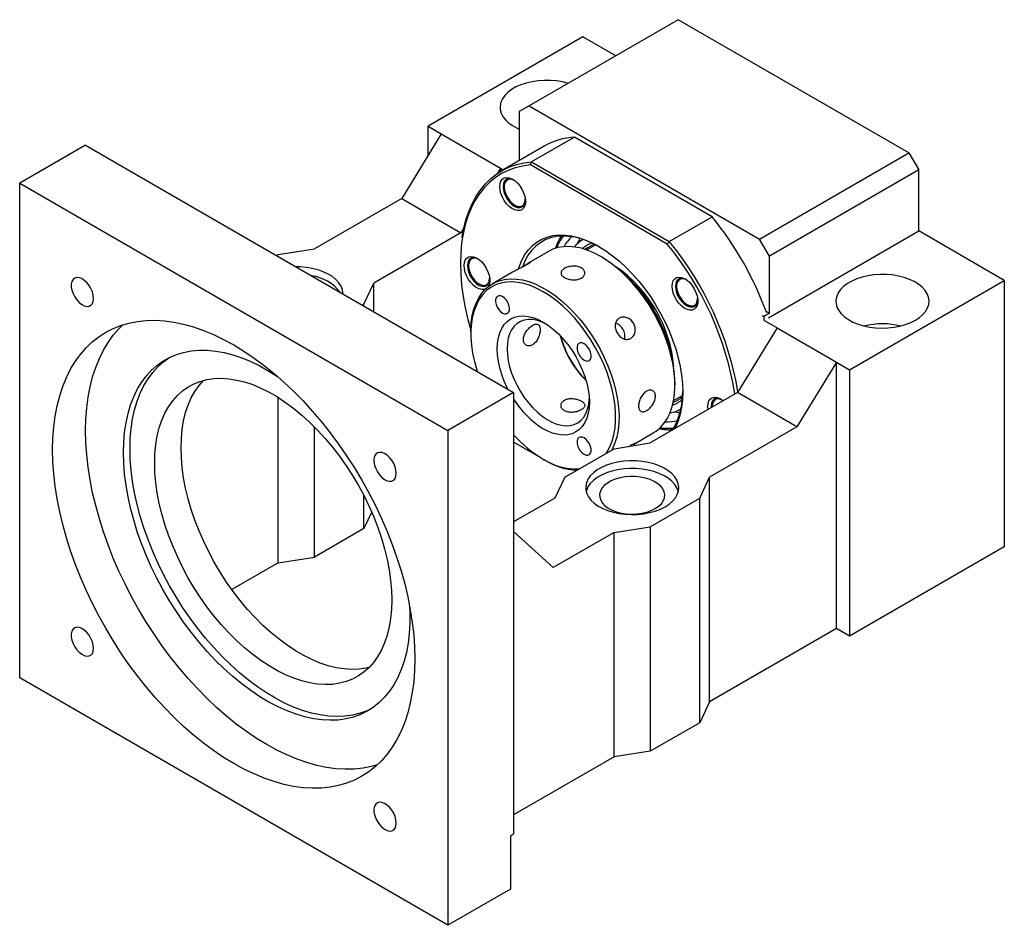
# Model space of a CAD drawing. Header units: millimetres. Extents: x 26 to 284, y 9 to 193.
# Tile 4 of 4: x 194 to 264, y 107 to 172. Entities that reach past the tile are written whole.
import ezdxf

# ---------------------------------------------------------------- set-up
doc = ezdxf.new("R2010")
doc.units = ezdxf.units.MM

msp = doc.modelspace()

# ---------------------------------------------------------------- linework, layer by layer
at = {"color": 7, "linetype": 'Continuous', "lineweight": 25}
for p, q in [((240.8953, 171.658), (230.218, 165.4942)), ((257.3945, 162.1333), (240.8953, 171.658)), ((234.06, 170.4326), (222.982, 164.0374)), ((236.4163, 169.0723), (234.06, 170.4326)), ((230.218, 165.4942), (229.5109, 165.0858)), ((229.5109, 165.0858), (229.5109, 161.5762)), ((230.218, 165.4942), (246.7172, 155.9694)), ((222.982, 164.0374), (223.9248, 163.4931)), ((222.982, 161.9508), (222.982, 164.0374)), ((223.9248, 163.4931), (221.0963, 158.8663)), ((223.9248, 163.4931), (228.1674, 161.0439)), ((233.4564, 163.2572), (230.3923, 161.4883)), ((243.3138, 157.5667), (233.4564, 163.2572)), ((198.4689, 162.6787), (193.7549, 159.9574)), ((198.4689, 162.6787), (229.1102, 144.9899)), ((231.3023, 162.6103), (228.2382, 160.8414)), ((246.7172, 155.9694), (257.3945, 162.1333)), ((257.3945, 162.1333), (258.1016, 160.9085)), ((230.3923, 161.4883), (240.2496, 155.7978)), ((228.1674, 161.0439), (227.9213, 160.6414)), ((228.1674, 161.0439), (228.1674, 160.7997)), ((228.1674, 161.0439), (228.3782, 160.9222)), ((240.1007, 155.6117), (230.3056, 161.2663)), ((258.1016, 160.9085), (247.4243, 154.7446)), ((258.1016, 156.5536), (258.1016, 160.9085)), ((228.5463, 160.1427), (228.6249, 160.23)), ((193.7549, 159.9574), (224.3962, 142.2685)), ((193.7549, 124.5739), (193.7549, 159.9574)), ((228.4354, 159.7636), (228.4354, 159.7092)), ((221.0963, 158.8663), (214.8502, 155.2605)), ((221.0963, 158.8663), (225.339, 156.4171)), ((229.1895, 158.4029), (229.2367, 158.3757)), ((240.2496, 155.7978), (243.3138, 157.5667)), ((243.3138, 157.5667), (243.3745, 157.5316)), ((225.5498, 156.762), (225.339, 156.4171)), ((247.3453, 150.3441), (258.1016, 156.5536)), ((264.2299, 153.0159), (258.1016, 156.5536)), ((225.339, 156.4171), (219.0929, 152.8113)), ((247.4243, 154.7446), (246.7172, 155.9694)), ((212.2575, 154.8523), (214.8502, 155.2605)), ((231.6066, 155.0882), (230.1924, 154.2718)), ((234.9879, 155.5583), (234.3462, 155.1879)), ((212.1418, 154.7855), (212.2575, 154.8523)), ((226.1593, 154.6317), (226.111, 154.6038)), ((235.475, 154.6483), (235.3572, 154.7164)), ((247.4243, 150.6619), (247.4243, 154.7446)), ((225.8811, 154.094), (225.8811, 154.0628)), ((229.0214, 153.5958), (227.5997, 152.775)), ((253.1519, 146.6207), (264.2299, 153.0159)), ((264.2299, 153.0159), (264.2299, 133.9633)), ((218.3858, 151.3145), (219.0929, 152.8113)), ((219.0929, 150.7728), (219.0929, 152.8113)), ((226.6352, 152.7564), (226.6824, 152.7292)), ((240.7688, 152.6438), (240.7688, 152.5893)), ((218.2701, 151.2478), (218.3858, 151.3145)), ((218.3858, 151.181), (218.3858, 151.3145)), ((241.5229, 151.283), (241.57, 151.2558)), ((242.1421, 151.2322), (242.1906, 151.2602)), ((246.9057, 150.4987), (247.0236, 150.4306)), ((247.4243, 150.6619), (247.0236, 150.4306)), ((247.0236, 150.4306), (247.0236, 150.1674)), ((247.0275, 150.1562), (247.9664, 149.6142)), ((247.2128, 150.784), (247.4243, 150.6619)), ((247.9664, 149.6142), (245.138, 144.9874)), ((247.9664, 149.6142), (252.209, 147.165)), ((226.0461, 149.3412), (226.0461, 149.2051)), ((252.209, 147.165), (249.3806, 142.5382)), ((252.209, 128.1123), (252.209, 147.165)), ((252.209, 147.165), (253.1519, 146.6207)), ((253.1519, 146.6207), (253.1519, 127.5681)), ((240.6596, 145.5313), (240.6596, 145.6674)), ((212.2575, 132.8067), (212.2575, 144.6399)), ((229.1102, 144.9899), (224.3962, 142.2685)), ((229.1102, 144.9899), (229.1102, 113.417)), ((245.138, 144.9874), (238.8919, 141.3816)), ((240.5624, 144.42), (241.2041, 144.7904)), ((249.3806, 142.5382), (245.138, 144.9874)), ((243.2406, 144.0005), (243.2455, 143.8949)), ((243.3231, 144.0482), (243.3231, 143.9937)), ((214.8502, 133.2149), (214.8502, 142.5421)), ((249.3806, 142.5382), (243.1345, 138.9323)), ((224.3962, 142.2685), (224.3962, 106.8851)), ((237.6918, 141.281), (239.106, 142.0975)), ((230.9958, 140.3585), (229.1102, 141.447)), ((232.7636, 138.9323), (236.2991, 140.9734)), ((236.2991, 140.9734), (238.8919, 141.3816)), ((230.9958, 140.3659), (230.9958, 140.3585)), ((230.9958, 140.3585), (231.002, 140.362)), ((231.2307, 140.2242), (231.3485, 140.1561)), ((232.7636, 138.9323), (232.0565, 137.4356)), ((242.4274, 137.4356), (243.1345, 138.9323)), ((243.1345, 122.8737), (243.1345, 138.9323)), ((218.3858, 135.2559), (218.3858, 137.6356)), ((232.0565, 137.4356), (229.1102, 135.7348)), ((238.8919, 135.3946), (242.4274, 137.4356)), ((242.4274, 121.377), (242.4274, 137.4356)), ((218.9491, 136.4482), (218.3858, 135.2559)), ((236.2991, 134.9864), (238.8919, 135.3946)), ((238.8919, 135.3946), (238.8919, 119.3359)), ((218.3858, 135.2559), (214.8502, 133.2149)), ((231.9387, 132.4691), (229.1102, 135.0631)), ((236.2991, 134.9864), (231.9387, 132.4691)), ((236.2991, 118.9277), (236.2991, 134.9864)), ((264.2299, 133.9633), (253.1519, 127.5681)), ((212.2575, 132.8067), (214.8502, 133.2149)), ((212.2575, 132.8067), (208.9452, 130.8945)), ((252.209, 128.1123), (243.1345, 122.8737)), ((253.1519, 127.5681), (252.209, 128.1123)), ((224.3962, 106.8851), (193.7549, 124.5739)), ((243.1345, 122.8737), (242.4274, 121.377)), ((242.4274, 121.377), (238.8919, 119.3359)), ((238.8919, 119.3359), (236.2991, 118.9277)), ((236.2991, 118.9277), (229.1102, 114.7777)), ((228.8745, 113.2809), (229.1102, 113.417)), ((228.8745, 113.2809), (228.8745, 109.4704)), ((228.8745, 109.4704), (224.3962, 106.8851))]:
    msp.add_line(p, q, dxfattribs=at)
at = {"color": 7, "linetype": 'Continuous', "lineweight": 25, "flags": 128}
for points in [[(233.0076, 167.1046), (232.6131, 167.2051), (232.1857, 167.2771), (231.7454, 167.3156), (231.3002, 167.3199), (230.858, 167.2899), (230.4266, 167.2262), (230.0138, 167.1298), (229.6269, 167.0025), (229.2729, 166.8466), (228.9581, 166.6648), (228.688, 166.4605), (228.4675, 166.2371), (228.3005, 165.9988), (228.1901, 165.7498), (228.1381, 165.4945), (228.1455, 165.2375), (228.2123, 164.9833), (228.3371, 164.7366), (228.5177, 164.5016), (228.751, 164.2827), (229.0328, 164.0836), (229.358, 163.908), (229.5109, 163.84)], [(225.4215, 156.0564), (225.4317, 156.125), (225.5541, 156.7812), (225.7165, 157.4038), (225.9183, 157.9901), (226.1586, 158.5379), (226.4365, 159.0449), (226.7507, 159.5089), (227.1001, 159.9281), (227.4832, 160.3008), (227.8984, 160.6255), (228.344, 160.9007), (228.8182, 161.1254), (229.319, 161.2987), (229.8444, 161.4198), (230.3923, 161.4883)], [(230.3056, 161.2663), (229.7502, 161.1933), (229.2185, 161.0654), (228.7128, 160.883), (228.2351, 160.647), (227.7876, 160.3585), (227.3723, 160.0185), (226.9908, 159.6287), (226.645, 159.1907), (226.3362, 158.7064), (226.0658, 158.1779), (225.8351, 157.6076), (225.6449, 156.9977), (225.4961, 156.3511), (225.3893, 155.6705), (225.3251, 154.9589), (225.3036, 154.2192), (225.3251, 153.4549), (225.3893, 152.669), (225.4961, 151.8652), (225.6449, 151.0468), (225.8351, 150.2173), (226.0469, 149.4444)], [(228.1172, 159.716), (228.1387, 159.9318), (228.2022, 160.1127), (228.3047, 160.2502), (228.4414, 160.3379), (228.6059, 160.3718), (228.7905, 160.3501), (228.9867, 160.274), (229.1852, 160.147), (229.3767, 159.9751), (229.5523, 159.7662), (229.7038, 159.5301), (229.8241, 159.2779), (229.9076, 159.0214), (229.9503, 158.7726), (229.9503, 158.543), (229.9076, 158.3435), (229.8241, 158.1834), (229.7038, 158.0701), (229.5523, 158.009), (229.3767, 158.0028), (229.1852, 158.052), (228.9867, 158.1541), (228.7905, 158.3045), (228.6059, 158.4961), (228.4414, 158.7199), (228.3047, 158.9654), (228.2022, 159.2213), (228.1387, 159.4754), (228.1172, 159.716)], [(229.0975, 160.2093), (229.0152, 160.2451), (228.8369, 160.2864), (228.6758, 160.272), (228.5404, 160.2026), (228.4382, 160.0821), (228.3745, 159.917), (228.3529, 159.716)], [(229.1897, 160.1448), (229.0092, 160.2237), (228.8392, 160.2474), (228.6895, 160.2145), (228.5689, 160.1269), (228.4844, 159.9898), (228.4409, 159.811), (228.4409, 159.6011), (228.4844, 159.3721), (228.5689, 159.1374), (228.6895, 158.9106), (228.8392, 158.7049), (229.0092, 158.5323), (229.1897, 158.4028), (229.3702, 158.3239), (229.5402, 158.3002), (229.6898, 158.3331), (229.8104, 158.4207), (229.8949, 158.5578), (229.9384, 158.7366), (229.9439, 158.8311)], [(228.3529, 159.716), (228.3745, 159.4901), (228.4382, 159.2515), (228.5404, 159.0129), (228.6758, 158.7874), (228.8369, 158.5869), (229.0152, 158.4224), (229.2009, 158.3026), (229.3842, 158.2342), (229.555, 158.2206), (229.7043, 158.2628), (229.8239, 158.3583), (229.9074, 158.5022), (229.9503, 158.6865), (229.9537, 158.7262)], [(229.4512, 153.8385), (229.5184, 154.0397), (229.699, 154.4699), (229.9171, 154.8593), (230.1714, 155.2053), (230.4601, 155.5055), (230.7811, 155.7579), (231.1324, 155.9607), (231.5115, 156.1126), (231.9157, 156.2126), (232.3425, 156.2599), (232.7888, 156.2542), (233.2516, 156.1955), (233.7277, 156.0844), (234.2138, 155.9214), (234.7068, 155.7078), (235.2031, 155.445), (235.6995, 155.1347), (236.1924, 154.7792), (236.6786, 154.3808), (237.1547, 153.9423), (237.6175, 153.4666), (238.0638, 152.957), (238.4905, 152.417), (238.8948, 151.8503), (239.2739, 151.2608), (239.6251, 150.6524), (239.9462, 150.0293), (240.2348, 149.3958), (240.4891, 148.7562), (240.7073, 148.1149), (240.8879, 147.4763), (241.0296, 146.8446), (241.1316, 146.2244), (241.193, 145.6196), (241.2135, 145.0346), (241.193, 144.4733), (241.1316, 143.9396), (241.0296, 143.437), (240.8879, 142.969), (240.7073, 142.5389), (240.6274, 142.3835)], [(235.2633, 155.4099), (234.951, 155.5771), (234.4602, 155.8009), (233.9754, 155.9739), (233.5001, 156.0951), (233.0375, 156.1634), (232.591, 156.1786), (232.1636, 156.1404), (231.7583, 156.0491), (231.3781, 155.9053), (231.0255, 155.7102), (230.703, 155.4649), (230.4129, 155.1713), (230.1573, 154.8314), (229.9379, 154.4477), (229.7562, 154.0227), (229.7535, 154.0153)], [(233.8426, 156.0127), (233.8393, 156.0064), (233.6766, 155.6393)], [(235.3563, 154.7169), (234.8876, 154.9635), (234.4226, 155.1602), (233.9649, 155.3056), (233.518, 155.3984), (233.0856, 155.438), (232.6709, 155.424), (232.2772, 155.3565), (231.9077, 155.2361), (231.6066, 155.0882)], [(225.5629, 154.0696), (225.5844, 154.2853), (225.6479, 154.4662), (225.7503, 154.6037), (225.887, 154.6915), (226.0516, 154.7253), (226.2362, 154.7037), (226.4324, 154.6276), (226.6309, 154.5006), (226.8224, 154.3286), (226.998, 154.1197), (227.1495, 153.8836), (227.2698, 153.6315), (227.3533, 153.3749), (227.396, 153.1261), (227.396, 152.8966), (227.3533, 152.6971), (227.2871, 152.5616)], [(226.5432, 154.5628), (226.4608, 154.5986), (226.2826, 154.6399), (226.1214, 154.6255), (225.9861, 154.5562), (225.8838, 154.4357), (225.8202, 154.2705), (225.7986, 154.0696)], [(226.102, 154.5511), (225.9899, 154.4506), (225.9153, 154.3022), (225.8825, 154.1146), (225.8935, 153.8986), (225.9476, 153.6669), (226.0416, 153.4329), (226.1702, 153.2103), (226.3258, 153.0118), (226.4994, 152.8491), (226.6809, 152.7317), (226.8597, 152.6663), (227.0256, 152.6567), (227.1687, 152.7036), (227.2808, 152.8041), (227.3554, 152.9525), (227.3882, 153.1401), (227.3896, 153.1847)], [(239.106, 142.0975), (239.3079, 142.2273), (239.605, 142.475), (239.8689, 142.7706), (240.0975, 143.1118), (240.2889, 143.4959), (240.4418, 143.9199), (240.5549, 144.3804), (240.6272, 144.8739), (240.6583, 145.3966), (240.648, 145.9442), (240.5962, 146.5126), (240.5034, 147.0972), (240.3703, 147.6936), (240.198, 148.2969), (239.9877, 148.9026), (239.7413, 149.5059), (239.4605, 150.1021), (239.1476, 150.6864), (238.805, 151.2543), (238.4354, 151.8014), (238.0418, 152.3234), (237.6271, 152.8162), (237.1946, 153.276), (236.7478, 153.699), (236.2901, 154.0822), (235.825, 154.4223), (235.3563, 154.7169)], [(216.8871, 152.0462), (216.8867, 152.0951), (216.8496, 152.3512), (216.7536, 152.6022), (216.6005, 152.8436), (216.3931, 153.0711), (216.135, 153.2806), (215.8308, 153.4683), (215.486, 153.631), (215.1067, 153.7656), (214.6998, 153.8699), (214.2723, 153.942), (213.8321, 153.9805), (213.5249, 153.9871)], [(227.0989, 152.3957), (226.998, 152.3625), (226.8224, 152.3564), (226.6309, 152.4055), (226.4324, 152.5077), (226.2362, 152.6581), (226.0516, 152.8496), (225.887, 153.0734), (225.7503, 153.319), (225.6479, 153.5748), (225.5844, 153.829), (225.5629, 154.0696)], [(225.7986, 154.0696), (225.8202, 153.8437), (225.8838, 153.605), (225.9861, 153.3665), (226.1214, 153.1409), (226.2826, 152.9404), (226.4608, 152.7759), (226.6466, 152.6562), (226.8298, 152.5877), (227.0007, 152.5742), (227.1499, 152.6163), (227.2695, 152.7119), (227.3531, 152.8557), (227.396, 153.04), (227.3994, 153.0798)], [(199.0436, 151.7225), (199.022, 151.9484), (198.9583, 152.187), (198.8561, 152.4256), (198.7208, 152.6512), (198.5596, 152.8516), (198.3814, 153.0161), (198.1956, 153.1359), (198.0124, 153.2043), (197.8415, 153.2179), (197.6923, 153.1757), (197.5726, 153.0802), (197.4891, 152.9364), (197.4462, 152.7521), (197.4462, 152.5372), (197.4891, 152.3033), (197.5726, 152.0631), (197.6923, 151.8295), (197.8415, 151.615), (198.0124, 151.4313), (198.1956, 151.2882), (198.3814, 151.1934), (198.5596, 151.1522), (198.7208, 151.1666), (198.8561, 151.2359), (198.9583, 151.3564), (199.022, 151.5215), (199.0436, 151.7225)], [(226.0461, 149.3412), (226.0474, 149.4759), (226.0785, 149.9985), (226.1509, 150.4921), (226.2639, 150.9526), (226.4168, 151.3766), (226.6082, 151.7607), (226.8368, 152.1018), (227.1007, 152.3975), (227.3978, 152.6452), (227.7259, 152.8431), (228.0823, 152.9897), (228.4643, 153.0837), (228.8689, 153.1245), (229.2928, 153.1117), (229.7329, 153.0455), (230.1856, 152.9263), (230.6475, 152.7551), (231.1148, 152.5332), (231.584, 152.2623), (232.0513, 151.9446), (232.5131, 151.5826), (232.9659, 151.1791), (233.4059, 150.7373), (233.8299, 150.2605), (234.2345, 149.7527), (234.6165, 149.2176), (234.9729, 148.6595), (235.301, 148.0828), (235.5981, 147.492), (235.862, 146.8917), (236.0905, 146.2866), (236.282, 145.6815), (236.4349, 145.0811), (236.5479, 144.49), (236.6203, 143.9129), (236.6514, 143.3544), (236.641, 142.8187), (236.5892, 142.3101), (236.4964, 141.8327), (236.3633, 141.39), (236.191, 140.9855), (236.1355, 140.8789)], [(240.4506, 152.5961), (240.472, 152.8119), (240.5355, 152.9928), (240.638, 153.1303), (240.7747, 153.2181), (240.9392, 153.2519), (241.1239, 153.2303), (241.32, 153.1542), (241.5185, 153.0271), (241.71, 152.8552), (241.8857, 152.6463), (242.0372, 152.4102), (242.1575, 152.158), (242.2409, 151.9015), (242.2836, 151.6527), (242.2836, 151.4232), (242.2409, 151.2237), (242.1575, 151.0635), (242.0372, 150.9502), (241.8857, 150.8891), (241.71, 150.8829), (241.5185, 150.9321), (241.32, 151.0343), (241.1239, 151.1846), (240.9392, 151.3762), (240.7747, 151.6), (240.638, 151.8455), (240.5355, 152.1014), (240.472, 152.3555), (240.4506, 152.5961)], [(241.4309, 153.0894), (241.3485, 153.1252), (241.1702, 153.1665), (241.0091, 153.1521), (240.8737, 153.0828), (240.7715, 152.9623), (240.7079, 152.7971), (240.6863, 152.5961)], [(241.5168, 153.0284), (241.4321, 153.071), (241.2555, 153.1227), (241.0945, 153.1181), (240.9584, 153.0574), (240.8551, 152.9442), (240.7907, 152.7851), (240.7688, 152.5893), (240.7907, 152.3682), (240.8551, 152.1347), (240.9584, 151.9023), (241.0945, 151.6845), (241.2555, 151.4939), (241.4321, 151.3418), (241.6139, 151.2368), (241.7905, 151.1851), (241.9515, 151.1898), (242.0876, 151.2504), (242.1909, 151.3636), (242.2553, 151.5227), (242.2772, 151.7185), (242.2772, 151.7185)], [(257.8659, 150.1584), (258.159, 150.3519), (258.4049, 150.5663), (258.599, 150.7976), (258.738, 151.0418), (258.8194, 151.2945), (258.8417, 151.5513), (258.8046, 151.8074), (258.7086, 152.0585), (258.5555, 152.2998), (258.3481, 152.5273), (258.09, 152.7368), (257.7858, 152.9245), (257.441, 153.0872), (257.0617, 153.2219), (256.6548, 153.3261), (256.2273, 153.3982), (255.7871, 153.4367), (255.3418, 153.441), (254.8996, 153.411), (254.4682, 153.3472), (254.0554, 153.2509), (253.6686, 153.1236), (253.3146, 152.9677), (252.9997, 152.7859), (252.7296, 152.5815), (252.5091, 152.3582), (252.3421, 152.1199), (252.2317, 151.8709), (252.1797, 151.6156), (252.1872, 151.3585), (252.2539, 151.1044), (252.3787, 150.8576), (252.5594, 150.6227), (252.7926, 150.4037), (253.0744, 150.2047), (253.3996, 150.0291), (253.7625, 149.8801), (254.1565, 149.7603), (254.5746, 149.672), (255.0094, 149.6166), (255.4532, 149.5951), (255.8979, 149.608), (256.3357, 149.655), (256.7587, 149.7352), (257.1594, 149.8473), (257.5307, 149.9892), (257.8659, 150.1584)], [(235.7399, 140.6505), (235.7978, 140.7381), (235.9997, 141.1056), (236.1632, 141.5143), (236.287, 141.9607), (236.3701, 142.4414), (236.4118, 142.9525), (236.4118, 143.4898), (236.3701, 144.049), (236.287, 144.6256), (236.1632, 145.215), (235.9997, 145.8125), (235.7978, 146.4131), (235.5592, 147.0121), (235.2857, 147.6047), (234.9796, 148.186), (234.6433, 148.7515), (234.2795, 149.2965), (233.8912, 149.8166), (233.4814, 150.3078), (233.0536, 150.7659), (232.6111, 151.1874), (232.1574, 151.5689), (231.6964, 151.9072), (231.2315, 152.1996), (230.7667, 152.4438), (230.3056, 152.6379), (229.852, 152.7802), (229.4095, 152.8696), (228.9817, 152.9054), (228.5719, 152.8874), (228.1836, 152.8155), (227.8198, 152.6905), (227.4835, 152.5134), (227.1774, 152.2855), (226.9039, 152.0087), (226.6653, 151.6852), (226.4634, 151.3177), (226.2999, 150.909), (226.1761, 150.4625), (226.093, 149.9818), (226.0513, 149.4708), (226.0513, 148.9335), (226.093, 148.3743), (226.1761, 147.7976), (226.2999, 147.2082), (226.4634, 146.6108), (226.4986, 146.4976)], [(240.6863, 152.5961), (240.7079, 152.3703), (240.7715, 152.1316), (240.8737, 151.8931), (241.0091, 151.6675), (241.1702, 151.467), (241.3485, 151.3025), (241.5342, 151.1828), (241.7175, 151.1143), (241.8883, 151.1008), (242.0376, 151.1429), (242.1572, 151.2385), (242.2407, 151.3823), (242.2836, 151.5666), (242.2869, 151.6044)], [(228.3149, 151.8486), (228.1721, 151.9074), (228.0409, 151.9139), (227.9319, 151.8678), (227.8539, 151.7727), (227.8133, 151.6363), (227.8133, 151.4697), (227.8539, 151.2865), (227.9319, 151.1013), (228.0409, 150.9293), (228.1721, 150.7844), (228.3149, 150.6783), (228.4576, 150.6195), (228.5889, 150.613), (228.6979, 150.6591), (228.7758, 150.7542), (228.8165, 150.8906), (228.8165, 151.0572), (228.7758, 151.2404), (228.6979, 151.4256), (228.5889, 151.5976), (228.4576, 151.7425), (228.3149, 151.8486)], [(196.1119, 140.905), (196.1323, 141.7326), (196.1934, 142.534), (196.2951, 143.3068), (196.4369, 144.0485), (196.6186, 144.7567), (196.8394, 145.4293), (197.0987, 146.0641), (197.3957, 146.6591), (197.7295, 147.2124), (198.0989, 147.7224), (198.5029, 148.1873), (198.9402, 148.6059), (199.4093, 148.9766), (199.9089, 149.2984), (200.4373, 149.5702), (200.9928, 149.7912), (201.5739, 149.9607), (202.1785, 150.0782), (202.8048, 150.1433), (203.4508, 150.1557), (204.1146, 150.1155), (204.7939, 150.0228), (205.4867, 149.8779), (206.1909, 149.6811), (206.904, 149.4332), (207.6241, 149.1349), (208.3487, 148.7872), (209.0755, 148.3912), (209.8024, 147.948), (210.527, 147.4591), (211.247, 146.9261), (211.9602, 146.3505), (212.6643, 145.7343), (213.3571, 145.0794), (214.0365, 144.3877), (214.7002, 143.6616), (215.3463, 142.9032), (215.9726, 142.115), (216.5772, 141.2995), (217.1582, 140.4592), (217.7138, 139.5967), (218.2422, 138.7148), (218.7418, 137.8162), (219.2109, 136.9038), (219.6482, 135.9805), (220.0521, 135.049), (220.4216, 134.1125), (220.7554, 133.1738), (221.0524, 132.2359), (221.3117, 131.3017), (221.5325, 130.3742), (221.7141, 129.4563), (221.856, 128.5508), (221.9576, 127.6607), (222.0188, 126.7886), (222.0392, 125.9375), (222.0188, 125.1099), (221.9576, 124.3085), (221.856, 123.5357), (221.7141, 122.794), (221.5325, 122.0858), (221.3117, 121.4132), (221.0524, 120.7784), (220.7554, 120.1834), (220.4216, 119.6301), (220.0521, 119.1201), (219.6482, 118.6551), (219.2109, 118.2366), (218.7418, 117.8659), (218.2422, 117.5441), (217.7138, 117.2723), (217.1582, 117.0513), (216.5772, 116.8817), (215.9726, 116.7643), (215.3463, 116.6992), (214.7002, 116.6867), (214.0365, 116.7269), (213.3571, 116.8197), (212.6643, 116.9646), (211.9602, 117.1614), (211.247, 117.4093), (210.527, 117.7075), (209.8024, 118.0553), (209.0755, 118.4513), (208.3487, 118.8945), (207.6241, 119.3834), (206.904, 119.9164), (206.1909, 120.4919), (205.4867, 121.1082), (204.7939, 121.7631), (204.1146, 122.4547), (203.4508, 123.1809), (202.8048, 123.9392), (202.1785, 124.7274), (201.5739, 125.543), (200.9928, 126.3833), (200.4373, 127.2458), (199.9089, 128.1277), (199.4093, 129.0263), (198.9402, 129.9387), (198.5029, 130.862), (198.0989, 131.7934), (197.7295, 132.73), (197.3957, 133.6687), (197.0987, 134.6066), (196.8394, 135.5408), (196.6186, 136.4683), (196.4369, 137.3862), (196.2951, 138.2917), (196.1934, 139.1818), (196.1323, 140.0538), (196.1119, 140.905)], [(228.7015, 145.2258), (228.6516, 145.3252), (228.4375, 145.7973), (228.2585, 146.2746), (228.1169, 146.7511), (228.0144, 147.2209), (227.9525, 147.678), (227.9317, 148.1166), (227.9525, 148.5313), (228.0144, 148.9167), (228.1169, 149.2682), (228.2585, 149.5813), (228.4375, 149.8519), (228.6516, 150.0768), (228.8982, 150.2531), (229.1741, 150.3785), (229.4759, 150.4516), (229.7998, 150.4713), (230.1417, 150.4375), (230.4973, 150.3505), (230.8621, 150.2115), (231.2315, 150.0222), (231.601, 149.7849), (231.9658, 149.5027), (232.3214, 149.1792), (232.6633, 148.8183), (232.9872, 148.4246), (233.289, 148.0031), (233.5649, 147.5591), (233.8115, 147.0981), (234.0256, 146.626), (234.2046, 146.1487), (234.3462, 145.6721), (234.4486, 145.2024), (234.5106, 144.7453), (234.5314, 144.3067), (234.5106, 143.892), (234.4486, 143.5065), (234.3462, 143.155), (234.2046, 142.842), (234.0256, 142.5713), (233.8115, 142.3465), (233.5649, 142.1702), (233.289, 142.0447), (232.9872, 141.9717), (232.6633, 141.9519), (232.3214, 141.9858), (231.9658, 142.0728), (231.601, 142.2118), (231.2315, 142.4011), (231.2315, 142.4011)], [(231.4138, 149.9111), (231.1501, 150.0318), (230.8085, 150.146), (230.4778, 150.2078), (230.1627, 150.2164), (229.8675, 150.1716), (229.5964, 150.0741), (229.3533, 149.9252), (229.1414, 149.7271), (228.9639, 149.4825), (228.8232, 149.1948), (228.7212, 148.8681), (228.6595, 148.507), (228.6388, 148.1166)], [(198.4689, 142.2657), (198.4893, 143.0933), (198.5504, 143.8947), (198.6521, 144.6675), (198.794, 145.4091), (198.9756, 146.1174), (199.1964, 146.7899), (199.4557, 147.4247), (199.7527, 148.0197), (200.0865, 148.5731), (200.4559, 149.0831), (200.8599, 149.548), (201.1642, 149.8474)], [(201.1795, 140.7009), (201.2001, 141.4399), (201.262, 142.1521), (201.3648, 142.8346), (201.5081, 143.4847), (201.6914, 144.0998), (201.914, 144.6773), (202.1748, 145.215), (202.4729, 145.7107), (202.8071, 146.1624), (203.1761, 146.5682), (203.5783, 146.9266), (204.0121, 147.2361), (204.4758, 147.4954), (204.9675, 147.7036), (205.4852, 147.8597), (206.0269, 147.9632), (206.5903, 148.0135), (207.1733, 148.0106), (207.7734, 147.9545), (208.3882, 147.8453), (209.0153, 147.6835), (209.6521, 147.4697), (210.2961, 147.2049), (210.9447, 146.89), (211.5952, 146.5264), (212.2031, 146.1434)], [(228.6388, 148.1166), (228.6595, 147.7023), (228.7212, 147.2699), (228.8232, 146.8255), (228.9639, 146.3753), (229.1414, 145.9258), (229.3533, 145.4831), (229.5964, 145.0535), (229.8675, 144.643), (230.1627, 144.2574), (230.4778, 143.9021), (230.8085, 143.5821), (231.1501, 143.3019), (231.4978, 143.0654), (231.8467, 142.8759), (232.192, 142.7361), (232.5287, 142.648), (232.8522, 142.6127), (233.1579, 142.6308), (233.4415, 142.7021), (233.6991, 142.8255), (233.927, 142.9993), (234.122, 143.2211), (234.2814, 143.4877), (234.4029, 143.7954), (234.4849, 144.1399), (234.5262, 144.5163), (234.5264, 144.5195)], [(234.1482, 148.4811), (234.0054, 148.5398), (233.8742, 148.5464), (233.7652, 148.5002), (233.6872, 148.4051), (233.6466, 148.2688), (233.6466, 148.1022), (233.6872, 147.9189), (233.7652, 147.7338), (233.8742, 147.5618), (234.0054, 147.4169), (234.1482, 147.3107), (234.291, 147.252), (234.4222, 147.2455), (234.5312, 147.2916), (234.6092, 147.3867), (234.6498, 147.5231), (234.6498, 147.6896), (234.6092, 147.8729), (234.5312, 148.0581), (234.4222, 148.2301), (234.291, 148.375), (234.1482, 148.4811)], [(201.6509, 140.973), (201.6716, 141.712), (201.7334, 142.4242), (201.8362, 143.1068), (201.9795, 143.7569), (202.1628, 144.3719), (202.3854, 144.9495), (202.6462, 145.4871), (202.9443, 145.9828), (203.2785, 146.4345), (203.6475, 146.8404), (204.0497, 147.1987), (204.4227, 147.4691)], [(220.3892, 130.1556), (220.3686, 129.484), (220.3067, 128.8396), (220.2038, 128.2254), (220.0605, 127.6445), (219.8775, 127.0997), (219.6556, 126.5937), (219.396, 126.1289), (219.0999, 125.7075), (218.7687, 125.3317), (218.4041, 125.0033), (218.0078, 124.7238), (217.5817, 124.4947), (217.128, 124.317), (216.6489, 124.1916), (216.1466, 124.1191), (215.6237, 124.0999), (215.0826, 124.1341), (214.5261, 124.2214), (213.9567, 124.3616), (213.3774, 124.5538), (212.7909, 124.7972), (212.2001, 125.0906), (211.6078, 125.4325), (211.017, 125.8213), (210.4305, 126.255), (209.8512, 126.7317), (209.2819, 127.2488), (208.7253, 127.804), (208.1843, 128.3946), (207.6613, 129.0175), (207.159, 129.6699), (206.6799, 130.3485), (206.2262, 131.0501), (205.8002, 131.7711), (205.4039, 132.5081), (205.0392, 133.2576), (204.708, 134.0158), (204.4119, 134.779), (204.1523, 135.5436), (203.9304, 136.3058), (203.7474, 137.0619), (203.6041, 137.8082), (203.5013, 138.5411), (203.4393, 139.2571), (203.4187, 139.9525), (203.4393, 140.6241), (203.5013, 141.2685), (203.6041, 141.8827), (203.7474, 142.4636), (203.9304, 143.0084), (204.1523, 143.5144), (204.4119, 143.9792), (204.708, 144.4006), (205.0392, 144.7764), (205.4039, 145.1048), (205.8002, 145.3843), (206.2262, 145.6135), (206.6799, 145.7912), (207.159, 145.9165), (207.6613, 145.989), (208.1843, 146.0082), (208.7253, 145.974), (209.2819, 145.8867), (209.8512, 145.7465), (210.4305, 145.5543), (211.017, 145.3109), (211.6078, 145.0175), (212.2001, 144.6756), (212.7909, 144.2868), (213.3774, 143.8531), (213.9567, 143.3764), (214.5261, 142.8593), (215.0826, 142.3041), (215.6237, 141.7135), (216.1466, 141.0906), (216.6489, 140.4382), (217.128, 139.7596), (217.5817, 139.0581), (218.0078, 138.337), (218.4041, 137.6), (218.7687, 136.8505), (219.0999, 136.0923), (219.396, 135.3291), (219.6556, 134.5645), (219.8775, 133.8023), (220.0605, 133.0462), (220.2038, 132.2999), (220.3067, 131.567), (220.3686, 130.851), (220.3892, 130.1556)], [(205.3043, 141.041), (205.325, 141.7126), (205.3869, 142.3571), (205.4897, 142.9712), (205.633, 143.5521), (205.816, 144.0969), (206.0379, 144.603), (206.2975, 145.0678), (206.5937, 145.4891), (206.9218, 145.8618)], [(243.0251, 143.7676), (243.0049, 144.0005), (243.0264, 144.2163), (243.0898, 144.3972), (243.1923, 144.5347), (243.329, 144.6224), (243.4935, 144.6563), (243.6782, 144.6346), (243.8743, 144.5585), (244.0728, 144.4315), (244.1159, 144.3973)], [(243.9852, 144.4938), (243.9028, 144.5296), (243.7245, 144.5709), (243.5634, 144.5565), (243.4281, 144.4871), (243.3258, 144.3666), (243.2622, 144.2015), (243.2406, 144.0005)], [(244.0711, 144.4328), (244.0318, 144.454), (243.8529, 144.5194), (243.6871, 144.5289), (243.544, 144.4821), (243.4318, 144.3815), (243.3572, 144.2331), (243.3244, 144.0455), (243.3244, 143.9404)], [(240.6184, 143.6144), (240.6763, 143.6056), (241.0248, 143.5714)], [(219.3439, 118.3558), (218.9342, 118.2424), (218.3296, 118.1249), (217.7033, 118.0599), (217.0573, 118.0474), (216.3935, 118.0876), (215.7142, 118.1803), (215.0213, 118.3253), (214.3172, 118.522), (213.604, 118.7699), (212.884, 119.0682), (212.1594, 119.4159), (211.4326, 119.812), (210.7057, 120.2552), (209.9811, 120.744), (209.2611, 121.2771), (208.5479, 121.8526), (207.8438, 122.4688), (207.1509, 123.1238), (206.4716, 123.8154), (205.8078, 124.5416), (205.1618, 125.2999), (204.5355, 126.0881), (203.9309, 126.9037), (203.3499, 127.744), (202.7943, 128.6065), (202.2659, 129.4884), (201.7663, 130.387), (201.2972, 131.2994), (200.8599, 132.2227), (200.4559, 133.1541), (200.0865, 134.0906), (199.7527, 135.0293), (199.4557, 135.9673), (199.1964, 136.9014), (198.9756, 137.829), (198.794, 138.7469), (198.6521, 139.6524), (198.5504, 140.5425), (198.4893, 141.4145), (198.4689, 142.2657)], [(234.1482, 141.745), (234.0054, 141.8037), (233.8742, 141.8103), (233.7652, 141.7641), (233.6872, 141.669), (233.6466, 141.5327), (233.6466, 141.3661), (233.6872, 141.1828), (233.7652, 140.9977), (233.8742, 140.8257), (234.0054, 140.6808), (234.1482, 140.5746), (234.291, 140.5159), (234.4222, 140.5094), (234.5312, 140.5555), (234.6092, 140.6506), (234.6498, 140.787), (234.6498, 140.9535), (234.6092, 141.1368), (234.5312, 141.3219), (234.4222, 141.4939), (234.291, 141.6389), (234.1482, 141.745)], [(218.9138, 122.3669), (218.6183, 122.23), (218.1133, 122.0478), (217.5833, 121.9179), (217.0305, 121.841), (216.457, 121.8172), (215.8652, 121.8468), (215.2574, 121.9295), (214.6361, 122.0651), (214.0039, 122.2529), (213.3631, 122.4924), (212.7165, 122.7824), (212.0666, 123.1218), (211.4161, 123.5093), (210.7675, 123.9432), (210.1235, 124.4219), (209.4867, 124.9434), (208.8596, 125.5056), (208.2448, 126.1063), (207.6447, 126.743), (207.0617, 127.4131), (206.4983, 128.1141), (205.9566, 128.8429), (205.4389, 129.5968), (204.9472, 130.3727), (204.4835, 131.1674), (204.0497, 131.9777), (203.6475, 132.8005), (203.2785, 133.6323), (202.9443, 134.4698), (202.6462, 135.3097), (202.3854, 136.1486), (202.1628, 136.9831), (201.9795, 137.8098), (201.8362, 138.6253), (201.7334, 139.4266), (201.6716, 140.2102), (201.6509, 140.973)], [(218.7718, 125.3348), (218.5345, 125.2801), (218.0322, 125.2076), (217.5093, 125.1884), (216.9682, 125.2226), (216.4117, 125.31), (215.8424, 125.4501), (215.263, 125.6424), (214.6765, 125.8858), (214.0857, 126.1791), (213.4934, 126.521), (212.9026, 126.9098), (212.3161, 127.3436), (211.7368, 127.8202), (211.1675, 128.3374), (210.6109, 128.8926), (210.0699, 129.4831), (209.5469, 130.1061), (209.0447, 130.7585), (208.5655, 131.4371), (208.1118, 132.1386), (207.6858, 132.8596), (207.2895, 133.5967), (206.9248, 134.3461), (206.5937, 135.1043), (206.2975, 135.8676), (206.0379, 136.6322), (205.816, 137.3944), (205.633, 138.1505), (205.4897, 138.8968), (205.3869, 139.6297), (205.325, 140.3456), (205.3043, 141.041)], [(221.6567, 129.7675), (221.6804, 129.2416), (221.6804, 128.4903), (221.6392, 127.7643), (221.5568, 127.0666), (221.4337, 126.3999), (221.2703, 125.7671), (221.0673, 125.1705), (220.8255, 124.6126), (220.5458, 124.0956), (220.2295, 123.6217), (219.8778, 123.1927), (219.492, 122.8104), (219.0738, 122.4763), (218.6248, 122.1917), (218.1469, 121.9579), (217.6419, 121.7756), (217.1119, 121.6458), (216.5591, 121.5688), (215.9856, 121.5451), (215.3938, 121.5746), (214.786, 121.6574), (214.1647, 121.7929), (213.5324, 121.9808), (212.8917, 122.2202), (212.2451, 122.5102), (211.5952, 122.8497), (210.9447, 123.2371), (210.2961, 123.6711), (209.6521, 124.1498), (209.0153, 124.6713), (208.3882, 125.2335), (207.7734, 125.8342), (207.1733, 126.4708), (206.5903, 127.141), (206.0269, 127.8419), (205.4852, 128.5708), (204.9675, 129.3247), (204.4758, 130.1005), (204.0121, 130.8952), (203.5783, 131.7056), (203.1761, 132.5283), (202.8071, 133.3602), (202.4729, 134.1977), (202.1748, 135.0376), (201.914, 135.8765), (201.6914, 136.7109), (201.5081, 137.5376), (201.3648, 138.3532), (201.262, 139.1544), (201.2001, 139.938), (201.1795, 140.7009), (201.1795, 140.7009)], [(220.7103, 139.2146), (220.6887, 139.4405), (220.625, 139.6791), (220.5228, 139.9177), (220.3874, 140.1433), (220.2263, 140.3437), (220.048, 140.5082), (219.8623, 140.628), (219.679, 140.6964), (219.5082, 140.71), (219.3589, 140.6678), (219.2393, 140.5723), (219.1558, 140.4285), (219.1129, 140.2442), (219.1129, 140.0293), (219.1558, 139.7954), (219.2393, 139.5552), (219.3589, 139.3216), (219.5082, 139.1071), (219.679, 138.9234), (219.8623, 138.7803), (220.048, 138.6855), (220.2263, 138.6443), (220.3874, 138.6587), (220.5228, 138.728), (220.625, 138.8485), (220.6887, 139.0136), (220.7103, 139.2146)], [(239.9525, 136.8233), (240.2457, 137.0168), (240.4915, 137.2311), (240.6857, 137.4625), (240.8247, 137.7067), (240.9061, 137.9594), (240.9284, 138.2161), (240.8912, 138.4723), (240.7952, 138.7233), (240.6422, 138.9647), (240.4347, 139.1922), (240.1766, 139.4016), (239.8725, 139.5894), (239.5277, 139.752), (239.1484, 139.8867), (238.7414, 139.991), (238.3139, 140.063), (237.8737, 140.1016), (237.4285, 140.1058), (236.9862, 140.0758), (236.5549, 140.0121), (236.1421, 139.9157), (235.7552, 139.7884), (235.4012, 139.6325), (235.0863, 139.4507), (234.8162, 139.2464), (234.5957, 139.023), (234.4288, 138.7847), (234.3183, 138.5357), (234.2664, 138.2804), (234.2738, 138.0234), (234.3405, 137.7692), (234.4653, 137.5225), (234.646, 137.2875), (234.8793, 137.0686), (235.161, 136.8695), (235.4862, 136.6939), (235.8491, 136.5449), (236.2431, 136.4252), (236.6613, 136.3368), (237.0961, 136.2814), (237.5398, 136.26), (237.9845, 136.2728), (238.4223, 136.3198), (238.8453, 136.4001), (239.2461, 136.5122), (239.6173, 136.6541), (239.9525, 136.8233)], [(240.8953, 137.9118), (240.8912, 137.9279), (240.7952, 138.1789), (240.6422, 138.4203), (240.4347, 138.6478), (240.1766, 138.8573), (239.8725, 139.045), (239.5277, 139.2077), (239.1484, 139.3423), (238.7414, 139.4466), (238.3139, 139.5187), (237.8737, 139.5572), (237.4285, 139.5615), (236.9862, 139.5315), (236.5549, 139.4677), (236.1421, 139.3713), (235.7552, 139.2441), (235.4012, 139.0881), (235.0863, 138.9064), (234.8162, 138.702), (234.5957, 138.4787), (234.4288, 138.2404), (234.3183, 137.9913), (234.2957, 137.9118)], [(239.2454, 136.6871), (239.4887, 136.8523), (239.683, 137.0378), (239.8232, 137.2389), (239.9057, 137.4504), (239.9284, 137.6667), (239.8906, 137.8824), (239.7934, 138.0918), (239.6393, 138.2895), (239.4323, 138.4703), (239.1776, 138.6297), (238.8821, 138.7634), (238.5531, 138.8679), (238.1994, 138.9407), (237.8301, 138.9798), (237.4546, 138.9842), (237.0828, 138.9537), (236.7243, 138.8892), (236.3884, 138.7924), (236.0837, 138.6656), (235.8182, 138.5124), (235.5987, 138.3365), (235.4309, 138.1425), (235.3192, 137.9356), (235.2664, 137.7209), (235.274, 137.5042), (235.3417, 137.291), (235.4677, 137.0868), (235.6489, 136.8969), (235.8805, 136.7263), (236.1565, 136.5793), (236.4698, 136.4597), (236.8122, 136.3708), (237.1749, 136.3147), (237.5485, 136.2929), (237.9233, 136.306), (238.2897, 136.3536), (238.638, 136.4345), (238.9594, 136.5467), (239.2454, 136.6871)], [(199.0436, 126.7026), (199.022, 126.9285), (198.9583, 127.1672), (198.8561, 127.4057), (198.7208, 127.6313), (198.5596, 127.8317), (198.3814, 127.9963), (198.1956, 128.116), (198.0124, 128.1845), (197.8415, 128.198), (197.6923, 128.1559), (197.5726, 128.0603), (197.4891, 127.9165), (197.4462, 127.7322), (197.4462, 127.5173), (197.4891, 127.2835), (197.5726, 127.0433), (197.6923, 126.8096), (197.8415, 126.5951), (198.0124, 126.4114), (198.1956, 126.2683), (198.3814, 126.1736), (198.5596, 126.1323), (198.7208, 126.1467), (198.8561, 126.216), (198.9583, 126.3365), (199.022, 126.5017), (199.0436, 126.7026)], [(220.7103, 114.1947), (220.6887, 114.4206), (220.625, 114.6593), (220.5228, 114.8978), (220.3874, 115.1234), (220.2263, 115.3238), (220.048, 115.4884), (219.8623, 115.6081), (219.679, 115.6766), (219.5082, 115.6901), (219.3589, 115.648), (219.2393, 115.5524), (219.1558, 115.4086), (219.1129, 115.2243), (219.1129, 115.0094), (219.1558, 114.7756), (219.2393, 114.5354), (219.3589, 114.3017), (219.5082, 114.0872), (219.679, 113.9035), (219.8623, 113.7604), (220.048, 113.6657), (220.2263, 113.6244), (220.3874, 113.6388), (220.5228, 113.7081), (220.625, 113.8286), (220.6887, 113.9938), (220.7103, 114.1947)]]:
    msp.add_lwpolyline(points, dxfattribs=at)
at = {"color": 7, "linetype": 'Continuous', "lineweight": 25}
for centre, radius, start, end in [((233.7794, 158.2718), 4.9959, 93.706894, 119.724206), ((224.5642, 142.3647), 24.138, 20.156497, 39.034887), ((235.3473, 153.9974), 2.996, 134.394925, 151.47646), ((235.3206, 153.8445), 2.434, 120.212755, 140.048244), ((222.5364, 141.2054), 22.9499, 9.597284, 39.482121), ((235.6096, 153.5978), 2.1253, 109.457738, 130.088651), ((222.6567, 141.2687), 22.5835, 9.198464, 39.428121), ((226.3198, 154.0365), 0.5588, 56.383315, 112.942108), ((229.4582, 145.1879), 11.2117, 2.451129, 57.548871), ((214.2362, 150.2478), 3.1153, 37.726746, 82.278631), ((229.9634, 145.4796), 10.6652, 12.387784, 47.606838), ((229.4332, 145.1735), 11.2343, 18.033297, 41.961325), ((236.1275, 149.0388), 0.9451, 346.417557, 73.082971), ((255.5089, 144.3341), 5.5723, 76.39059, 103.60941), ((239.1251, 150.7685), 6.8961, 194.394048, 225.600572), ((239.278, 150.8568), 7.0526, 194.980041, 225.014582), ((234.7843, 148.0835), 6.7016, 212.149097, 237.985904), ((235.9262, 144.9962), 5.2881, 329.263471, 1.159678), ((239.8156, 146.312), 2.1285, 289.921781, 310.521045), ((239.8909, 145.9229), 2.4207, 279.891283, 299.836979), ((240.0349, 145.8597), 2.9736, 268.453125, 285.664714), ((235.868, 148.0094), 9.0617, 221.776544, 239.226159), ((233.6431, 144.03), 4.506, 237.64301, 271.90433), ((233.8937, 144.2341), 4.807, 238.042727, 266.889435)]:
    msp.add_arc(centre, radius, start, end, dxfattribs=at)
at = {"color": 8, "linetype": 'Continuous', "lineweight": 25}
for centre, radius, start, end in [((235.6206, 153.9962), 3.689, 143.708661, 158.785116), ((235.4367, 153.6251), 2.182, 109.093806, 130.299842), ((230.9077, 146.0247), 9.6955, 4.758971, 55.235652), ((239.7542, 146.1461), 2.1822, 289.695922, 310.899666), ((240.1671, 146.0926), 3.6622, 261.154102, 276.341316)]:
    msp.add_arc(centre, radius, start, end, dxfattribs=at)
at = {"color": 7, "linetype": 'Continuous', "lineweight": 25}
for points in [[(230.3056, 161.2663), (230.3344, 161.3403), (230.3634, 161.4143), (230.3923, 161.4883)], [(240.2496, 155.7978), (240.2, 155.7357), (240.1504, 155.6737), (240.1007, 155.6117)]]:
    msp.add_open_spline(points, degree=3, dxfattribs=at)
for points, knots in [([(228.7931, 160.2829), (228.741, 160.2735), (228.642, 160.2557), (228.5771, 160.1791), (228.5463, 160.1427)], [0, 0, 0, 0, 0.5255841, 1, 1, 1, 1]), ([(228.5463, 160.1427), (228.5728, 160.1741), (228.6221, 160.2324), (228.6919, 160.2571), (228.7241, 160.2685)], [0, 0, 0, 0, 0.5379949, 1, 1, 1, 1]), ([(232.502, 156.1509), (232.4751, 156.112), (232.37, 155.9595), (232.2258, 155.6716), (232.1271, 155.4064), (232.0806, 155.2815)], [0, 0, 0, 0, 0.1534878, 0.6014412, 1, 1, 1, 1]), ([(226.1117, 154.6027), (226.0848, 154.5851), (226.0282, 154.548), (225.9634, 154.4599), (225.8977, 154.3205), (225.89, 154.1827), (225.8851, 154.0937)], [0, 0, 0, 0, 0.19150153, 0.40328307, 0.61506495, 1, 1, 1, 1]), ([(230.0428, 154.1318), (229.9717, 154.092), (229.8295, 154.0123), (229.5743, 153.882), (229.3289, 153.7587), (229.1308, 153.6576), (229.0529, 153.6126), (229.022, 153.5947)], [0, 0, 0, 0, 0.2140352, 0.4280389, 0.6428736, 0.8582584, 1, 1, 1, 1]), ([(229.6205, 153.9062), (229.6852, 153.9484), (229.8288, 154.0422), (230.0311, 154.1745), (230.2027, 154.2798), (230.3116, 154.3364), (230.346, 154.3401), (230.2987, 154.294), (230.1888, 154.218), (230.0844, 154.1564), (230.0428, 154.1318)], [0, 0, 0, 0, 0.1099216, 0.2439055, 0.3775913, 0.5105602, 0.6435061, 0.777154, 0.9111475, 1, 1, 1, 1]), ([(232.7518, 153.2133), (232.7121, 153.2363), (232.6769, 153.2606), (232.6153, 153.3118), (232.5887, 153.339), (232.5461, 153.3948), (232.5301, 153.4232), (232.5084, 153.4814), (232.5029, 153.5112), (232.5029, 153.5701), (232.5082, 153.5993), (232.53, 153.6578), (232.5463, 153.6865), (232.5886, 153.7419), (232.6149, 153.769), (232.6771, 153.8207), (232.7123, 153.845), (232.7907, 153.8903), (232.8345, 153.9116), (232.9269, 153.9492), (232.9758, 153.9657), (233.0787, 153.994), (233.1326, 154.0057), (233.2412, 154.0229), (233.2964, 154.0287), (233.4086, 154.0339), (233.4638, 154.0333), (233.5724, 154.0256), (233.6263, 154.0184), (233.7293, 153.9975), (233.7781, 153.9839), (233.8706, 153.9503), (233.9144, 153.93), (233.9929, 153.8848), (234.0282, 153.8595), (234.0904, 153.8039), (234.1168, 153.7739), (234.1592, 153.7112), (234.1756, 153.6781), (234.1974, 153.61), (234.2028, 153.5757), (234.2029, 153.5066), (234.1974, 153.4715), (234.1758, 153.4038), (234.1598, 153.3711), (234.1173, 153.3079), (234.0908, 153.2777), (234.0293, 153.2225), (233.9942, 153.1972), (233.9148, 153.1512), (233.8718, 153.1314), (233.7797, 153.0978), (233.73, 153.0839), (233.6271, 153.0629), (233.5741, 153.0558), (233.4652, 153.0479), (233.4089, 153.0473), (233.2981, 153.0524), (233.243, 153.0581), (233.1334, 153.0753), (233.0798, 153.0869), (232.9263, 153.1289), (232.8313, 153.1674), (232.7518, 153.2133)], [0, 0, 0, 0, 0.03125, 0.03125, 0.0625, 0.0625, 0.09375, 0.09375, 0.125, 0.125, 0.15625, 0.15625, 0.1875, 0.1875, 0.21875, 0.21875, 0.25, 0.25, 0.28125, 0.28125, 0.3125, 0.3125, 0.34375, 0.34375, 0.375, 0.375, 0.40625, 0.40625, 0.4375, 0.4375, 0.46875, 0.46875, 0.5, 0.5, 0.53125, 0.53125, 0.5625, 0.5625, 0.59375, 0.59375, 0.625, 0.625, 0.65625, 0.65625, 0.6875, 0.6875, 0.71875, 0.71875, 0.75, 0.75, 0.78125, 0.78125, 0.8125, 0.8125, 0.84375, 0.84375, 0.875, 0.875, 0.90625, 0.90625, 0.9375, 0.9375, 1, 1, 1, 1]), ([(241.5829, 151.2596), (241.6088, 151.2414), (241.7233, 151.1608), (241.9168, 151.133), (242.1121, 151.1772), (242.1912, 151.2766), (242.2246, 151.3186)], [0, 0, 0, 0, 0.0977206, 0.432739, 0.7607461, 1, 1, 1, 1]), ([(237.4963, 148.8667), (237.4574, 148.8442), (237.4166, 148.8269), (237.3319, 148.8025), (237.2873, 148.7952), (237.1972, 148.7915), (237.1518, 148.7949), (237.0604, 148.8119), (237.014, 148.8258), (236.9243, 148.8627), (236.8805, 148.8858), (236.7947, 148.9415), (236.7535, 148.9736), (236.6761, 149.0447), (236.6393, 149.0842), (236.5716, 149.1693), (236.5411, 149.2141), (236.4866, 149.3083), (236.4625, 149.3582), (236.423, 149.4588), (236.4073, 149.5097), (236.3842, 149.613), (236.3769, 149.6651), (236.3716, 149.7662), (236.3734, 149.8159), (236.3864, 149.9132), (236.3974, 149.9594), (236.4282, 150.0468), (236.4483, 150.0886), (236.4966, 150.1648), (236.5246, 150.1991), (236.5883, 150.2606), (236.6243, 150.2877), (236.7012, 150.3322), (236.7424, 150.3499), (236.8303, 150.376), (236.8763, 150.3841), (236.9702, 150.3904), (237.0187, 150.3885), (237.1163, 150.3747), (237.1647, 150.3628), (237.2605, 150.3295), (237.3083, 150.3077), (237.3992, 150.2557), (237.4425, 150.2255), (237.5247, 150.1565), (237.5634, 150.1177), (237.6329, 150.0348), (237.6642, 149.9903), (237.7193, 149.8949), (237.7423, 149.8456), (237.7796, 149.744), (237.7939, 149.6912), (237.8127, 149.5855), (237.8172, 149.5328), (237.8171, 149.4281), (237.8121, 149.3757), (237.7932, 149.2761), (237.7794, 149.2282), (237.7427, 149.1366), (237.7201, 149.0937), (237.6418, 148.9763), (237.5742, 148.9117), (237.4963, 148.8667)], [0, 0, 0, 0, 0.03125, 0.03125, 0.0625, 0.0625, 0.09375, 0.09375, 0.125, 0.125, 0.15625, 0.15625, 0.1875, 0.1875, 0.21875, 0.21875, 0.25, 0.25, 0.28125, 0.28125, 0.3125, 0.3125, 0.34375, 0.34375, 0.375, 0.375, 0.40625, 0.40625, 0.4375, 0.4375, 0.46875, 0.46875, 0.5, 0.5, 0.53125, 0.53125, 0.5625, 0.5625, 0.59375, 0.59375, 0.625, 0.625, 0.65625, 0.65625, 0.6875, 0.6875, 0.71875, 0.71875, 0.75, 0.75, 0.78125, 0.78125, 0.8125, 0.8125, 0.84375, 0.84375, 0.875, 0.875, 0.90625, 0.90625, 0.9375, 0.9375, 1, 1, 1, 1]), ([(231.0076, 149.4841), (231.0076, 149.5301), (231.0045, 149.5725), (230.9923, 149.6508), (230.9829, 149.6869), (230.9585, 149.7501), (230.9434, 149.7773), (230.9072, 149.8232), (230.886, 149.8418), (230.8151, 149.8827), (230.7564, 149.8911), (230.6566, 149.8755), (230.6209, 149.8656), (230.5465, 149.8368), (230.5082, 149.8183), (230.4296, 149.7729), (230.3888, 149.7458), (230.3085, 149.6853), (230.2687, 149.6518), (230.19, 149.5782), (230.1515, 149.5384), (230.079, 149.455), (230.0445, 149.4109), (229.9805, 149.3189), (229.9517, 149.272), (229.9008, 149.1761), (229.8784, 149.1265), (229.8426, 149.0285), (229.8289, 148.98), (229.8103, 148.8836), (229.8056, 148.8358), (229.8055, 148.6997), (229.8246, 148.6153), (229.8781, 148.511), (229.9003, 148.4793), (229.9515, 148.4247), (229.9803, 148.4018), (230.0437, 148.3651), (230.0786, 148.3512), (230.1512, 148.3342), (230.1891, 148.3307), (230.3072, 148.3363), (230.3887, 148.3613), (230.5078, 148.4299), (230.5461, 148.4574), (230.62, 148.5213), (230.656, 148.5582), (230.7229, 148.6382), (230.7539, 148.6814), (230.8119, 148.7739), (230.8385, 148.8232), (230.9094, 148.9736), (230.9461, 149.0813), (230.9827, 149.2375), (230.9921, 149.2897), (231.0045, 149.39), (231.0076, 149.4381), (231.0076, 149.4841)], [0, 0, 0, 0, 0.03125, 0.03125, 0.0625, 0.0625, 0.09375, 0.09375, 0.125, 0.125, 0.1875, 0.1875, 0.21875, 0.21875, 0.25, 0.25, 0.28125, 0.28125, 0.3125, 0.3125, 0.34375, 0.34375, 0.375, 0.375, 0.40625, 0.40625, 0.4375, 0.4375, 0.46875, 0.46875, 0.5, 0.5, 0.5625, 0.5625, 0.59375, 0.59375, 0.625, 0.625, 0.65625, 0.65625, 0.6875, 0.6875, 0.75, 0.75, 0.78125, 0.78125, 0.8125, 0.8125, 0.84375, 0.84375, 0.875, 0.875, 0.9375, 0.9375, 0.96875, 0.96875, 1, 1, 1, 1]), ([(232.7518, 143.687), (232.7916, 143.664), (232.8347, 143.6446), (232.927, 143.6126), (232.9768, 143.5999), (233.0798, 143.5819), (233.1327, 143.5766), (233.2416, 143.5727), (233.2977, 143.5742), (233.4636, 143.5882), (233.5752, 143.6104), (233.7286, 143.6569), (233.7782, 143.6749), (233.8713, 143.7144), (233.9142, 143.7357), (233.9929, 143.781), (234.0289, 143.8054), (234.0907, 143.8552), (234.1168, 143.8808), (234.1595, 143.9336), (234.1758, 143.9606), (234.1973, 144.0146), (234.2029, 144.0419), (234.2029, 144.097), (234.1974, 144.1242), (234.176, 144.1782), (234.1597, 144.2055), (234.1172, 144.2582), (234.0911, 144.2838), (234.0294, 144.3338), (233.9934, 144.3581), (233.8756, 144.4262), (233.7805, 144.4667), (233.627, 144.5132), (233.5731, 144.5266), (233.464, 144.5478), (233.409, 144.5555), (233.2982, 144.5649), (233.242, 144.5665), (233.1334, 144.5627), (233.0805, 144.5575), (232.9256, 144.5307), (232.8317, 144.4985), (232.7125, 144.4299), (232.6773, 144.4041), (232.6155, 144.3472), (232.5888, 144.3157), (232.5463, 144.2497), (232.5302, 144.2152), (232.5084, 144.1435), (232.5029, 144.1065), (232.5028, 143.9969), (232.5248, 143.9231), (232.5881, 143.8246), (232.6146, 143.7932), (232.6766, 143.7359), (232.712, 143.71), (232.7518, 143.687)], [0, 0, 0, 0, 0.03125, 0.03125, 0.0625, 0.0625, 0.09375, 0.09375, 0.125, 0.125, 0.1875, 0.1875, 0.21875, 0.21875, 0.25, 0.25, 0.28125, 0.28125, 0.3125, 0.3125, 0.34375, 0.34375, 0.375, 0.375, 0.40625, 0.40625, 0.4375, 0.4375, 0.46875, 0.46875, 0.5, 0.5, 0.5625, 0.5625, 0.59375, 0.59375, 0.625, 0.625, 0.65625, 0.65625, 0.6875, 0.6875, 0.75, 0.75, 0.78125, 0.78125, 0.8125, 0.8125, 0.84375, 0.84375, 0.875, 0.875, 0.9375, 0.9375, 0.96875, 0.96875, 1, 1, 1, 1]), ([(238.0551, 144.0277), (238.0551, 144.0736), (238.0586, 144.1213), (238.0722, 144.2198), (238.0825, 144.2713), (238.1095, 144.3746), (238.1261, 144.4262), (238.1656, 144.5292), (238.1887, 144.5808), (238.2396, 144.6793), (238.2676, 144.7268), (238.3292, 144.8178), (238.3622, 144.8606), (238.4314, 144.9388), (238.468, 144.9748), (238.5439, 145.0384), (238.5824, 145.0656), (238.6609, 145.111), (238.7012, 145.1292), (238.78, 145.155), (238.8188, 145.1628), (238.8947, 145.1682), (238.9318, 145.1657), (239.001, 145.1507), (239.0336, 145.1383), (239.0942, 145.1033), (239.1213, 145.0814), (239.1689, 145.029), (239.1897, 144.9982), (239.223, 144.9298), (239.2357, 144.8923), (239.2528, 144.8113), (239.2572, 144.7673), (239.2572, 144.6766), (239.253, 144.6296), (239.2359, 144.5322), (239.2231, 144.4824), (239.1901, 144.3834), (239.1695, 144.3334), (239.1215, 144.2345), (239.0945, 144.1865), (239.0346, 144.0931), (239.0015, 144.0473), (238.9321, 143.9616), (238.8957, 143.9214), (238.8198, 143.8463), (238.7804, 143.8116), (238.7018, 143.7505), (238.6623, 143.7237), (238.5828, 143.6777), (238.5442, 143.6594), (238.469, 143.6316), (238.4321, 143.6221), (238.3624, 143.613), (238.3298, 143.6133), (238.2686, 143.6235), (238.2399, 143.6336), (238.1889, 143.6629), (238.1662, 143.6822), (238.1264, 143.7302), (238.1096, 143.7586), (238.0693, 143.8551), (238.0551, 143.936), (238.0551, 144.0277)], [0, 0, 0, 0, 0.03125, 0.03125, 0.0625, 0.0625, 0.09375, 0.09375, 0.125, 0.125, 0.15625, 0.15625, 0.1875, 0.1875, 0.21875, 0.21875, 0.25, 0.25, 0.28125, 0.28125, 0.3125, 0.3125, 0.34375, 0.34375, 0.375, 0.375, 0.40625, 0.40625, 0.4375, 0.4375, 0.46875, 0.46875, 0.5, 0.5, 0.53125, 0.53125, 0.5625, 0.5625, 0.59375, 0.59375, 0.625, 0.625, 0.65625, 0.65625, 0.6875, 0.6875, 0.71875, 0.71875, 0.75, 0.75, 0.78125, 0.78125, 0.8125, 0.8125, 0.84375, 0.84375, 0.875, 0.875, 0.90625, 0.90625, 0.9375, 0.9375, 1, 1, 1, 1]), ([(239.524, 142.4118), (239.6152, 142.3943), (239.8562, 142.348), (240.1803, 142.3246), (240.406, 142.3377), (240.4919, 142.3427)], [0, 0, 0, 0, 0.2735231, 0.7235299, 1, 1, 1, 1]), ([(237.3616, 141.1406), (237.3842, 141.1548), (237.4825, 141.2161), (237.6265, 141.2958), (237.7652, 141.3629), (237.8273, 141.3798), (237.8115, 141.3538), (237.7317, 141.3053), (237.6918, 141.281)], [0, 0, 0, 0, 0.0563585, 0.2447844, 0.4327266, 0.6214628, 0.8110335, 1, 1, 1, 1])]:
    msp.add_open_spline(points, degree=3, knots=knots, dxfattribs=at)

doc.saveas('drawing.dxf')
